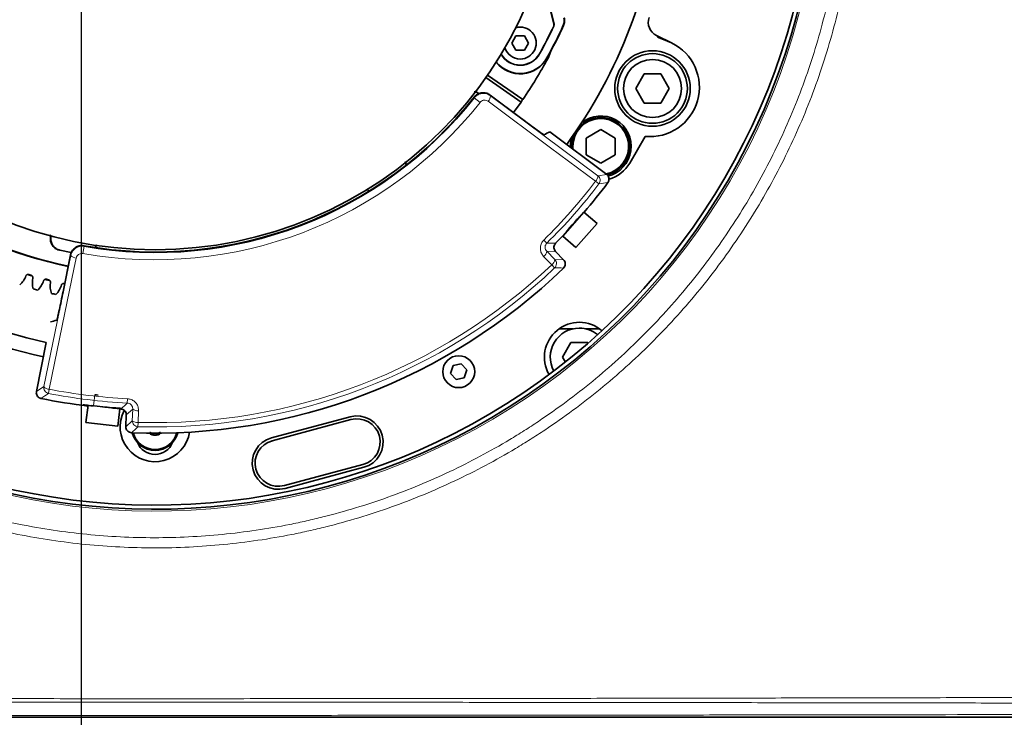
# Model space of a CAD drawing. Header units: millimetres. Extents: x 0 to 1118, y 0 to 864.
# Tile 181 of 256: x 457 to 499, y 438 to 468. Entities that reach past the tile are written whole.
import ezdxf

# ---------------------------------------------------------------- set-up
doc = ezdxf.new("R2010")
doc.units = ezdxf.units.MM
doc.layers.add('ALPHAREV', color=7, linetype='Continuous', lineweight=25)
doc.styles.add('SLDTEXTSTYLE0', font='TXT', dxfattribs={"width": 0.605})
doc.dimstyles.new('SLDDIMSTYLE3', dxfattribs={"dimtxt": 3.175, "dimasz": 4.572, "dimexe": 0, "dimexo": 0.0625, "dimgap": 0.79375, "dimtad": 0, "dimtih": 1, "dimtoh": 1, "dimdec": 0, "dimlfac": 4, "dimrnd": 1e-09, "dimzin": 12, "dimdsep": 46, "dimtxsty": 'SLDTEXTSTYLE0', "dimsah": 1, "dimcen": 0.09, "dimadec": 0, "dimazin": 3, "dimtfac": 1, "dimtofl": 0, "dimtmove": 0, "dimatfit": 3, "dimfxl": 1, "dimfrac": 2, "dimtolj": 1, "dimtzin": 12, "dimarcsym": 0})

# ---------------------------------------------------------------- blocks, each defined once
blk = doc.blocks.new('_D_8')
at = {"layer": 'ALPHAREV'}
for p, q in [((461.301, 484.674), (564.247, 484.674)), ((562.647, 484.674), (562.647, 469.124)), ((563.253, 468.397), (562.162, 468.397)), ((562.162, 468.397), (562.162, 463.524)), ((569.317, 468.397), (570.408, 468.397)), ((570.408, 468.397), (570.408, 463.524)), ((562.162, 463.524), (563.253, 463.524)), ((570.408, 463.524), (569.317, 463.524)), ((562.647, 437.501), (562.647, 453.051)), ((538.989, 437.501), (564.247, 437.501))]:
    blk.add_line(p, q, dxfattribs=at)
for points in [[(562.647, 484.674), (561.885, 480.102), (563.409, 480.102)], [(562.647, 437.501), (563.409, 442.073), (561.885, 442.073)]]:
    blk.add_solid(points, dxfattribs=at)
at = {"layer": 'ALPHAREV', "char_height": 3.175, "attachment_point": 1, "style": 'SLDTEXTSTYLE0'}
for s, insert in [('189', (553.794, 467.617)), ('7.4', (563.253, 467.617)), ('FOOT MOUNT', (547.993, 462.016)), ('TO COG', (554.048, 457.144))]:
    blk.add_mtext(s, dxfattribs=dict(at, insert=insert))
blk = doc.blocks.new('_D_9')
at = {"layer": 'ALPHAREV'}
for p, q in [((459.701, 483.074), (459.701, 411.854)), ((496.682, 418.327), (495.591, 418.327)), ((495.591, 418.327), (495.591, 413.454)), ((505.171, 418.327), (506.262, 418.327)), ((506.262, 418.327), (506.262, 413.454)), ((534.876, 418.163), (534.876, 411.854)), ((459.701, 413.454), (481.302, 413.454)), ((495.591, 413.454), (496.682, 413.454)), ((506.262, 413.454), (505.171, 413.454)), ((534.876, 413.454), (513.274, 413.454))]:
    blk.add_line(p, q, dxfattribs=at)
for points in [[(459.701, 413.454), (464.273, 412.692), (464.273, 414.216)], [(534.876, 413.454), (530.304, 414.216), (530.304, 412.692)]]:
    blk.add_solid(points, dxfattribs=at)
at = {"layer": 'ALPHAREV', "char_height": 3.175, "attachment_point": 1, "style": 'SLDTEXTSTYLE0'}
for s, insert in [('301', (487.223, 417.547)), ('11.8', (496.682, 417.547)), ('FOOT TO COG', (482.029, 411.946))]:
    blk.add_mtext(s, dxfattribs=dict(at, insert=insert))

msp = doc.modelspace()

# ---------------------------------------------------------------- linework, layer by layer
at = {"color": 7, "linetype": 'Continuous', "lineweight": 35}
for p, q in [((479.4626, 470.4352), (480.0315, 468.0849)), ((480.0384, 468.0842), (479.4681, 470.4406)), ((478.4026, 467.5835), (478.2222, 467.271)), ((478.7635, 467.5835), (478.4026, 467.5835)), ((478.9439, 467.271), (478.7635, 467.5835)), ((484.4445, 467.596), (485.0976, 467.2774)), ((484.4861, 467.5195), (484.5041, 467.5669)), ((478.2222, 467.271), (478.4026, 466.9585)), ((478.7635, 466.9585), (478.9439, 467.271)), ((484.9225, 467.3533), (484.4861, 467.5195)), ((485.0976, 467.2774), (484.9225, 467.3533)), ((478.4026, 466.9585), (478.7635, 466.9585)), ((479.7827, 466.6232), (479.9001, 466.9184)), ((477.1835, 465.8933), (478.6897, 464.8386)), ((483.913, 465.9399), (483.5522, 465.3149)), ((484.6347, 465.9399), (483.913, 465.9399)), ((484.9956, 465.3149), (484.6347, 465.9399)), ((477.1086, 465.7855), (478.6255, 464.7234)), ((476.8108, 465.0945), (476.7548, 465.1337)), ((476.7567, 465.1203), (476.8015, 465.089)), ((478.5933, 464.0564), (477.2979, 465.0315)), ((483.5522, 465.3149), (483.913, 464.6899)), ((484.6347, 464.6899), (484.9956, 465.3149)), ((478.3022, 464.2755), (478.6255, 464.7234)), ((483.913, 464.6899), (484.6347, 464.6899)), ((482.3038, 461.6132), (479.8603, 463.4524)), ((480.9331, 463.4043), (480.9423, 463.4043)), ((482.0473, 463.5447), (481.4198, 463.1824)), ((482.6748, 463.1824), (482.0473, 463.5447)), ((481.4198, 463.1824), (481.4198, 462.4578)), ((482.6748, 462.4578), (482.6748, 463.1824)), ((483.9572, 463.2528), (483.2946, 462.105)), ((480.7973, 462.8201), (480.7996, 462.7454)), ((480.8473, 462.8201), (480.8528, 462.7053)), ((481.4198, 462.4578), (482.0473, 462.0955)), ((482.0473, 462.0955), (482.6748, 462.4578)), ((482.736, 461.7769), (482.736, 461.7028)), ((480.4173, 458.9626), (481.3236, 459.9966)), ((481.8876, 459.5023), (481.3236, 459.9966)), ((480.9813, 458.4683), (481.8876, 459.5023)), ((480.4173, 458.9626), (480.9813, 458.4683)), ((458.7774, 458.3508), (459.2686, 458.2494)), ((458.7889, 458.3584), (459.2743, 458.2582)), ((480.4517, 457.9402), (480.1038, 458.3038)), ((459.239, 458.1535), (458.9204, 456.5637)), ((457.5603, 457.2499), (457.4301, 457.2878)), ((458.3194, 457.0485), (458.1382, 457.0935)), ((480.8634, 454.9736), (480.2562, 454.9736)), ((481.9955, 454.9736), (481.3883, 454.9736)), ((458.1984, 454.3823), (457.7754, 452.2712)), ((480.765, 454.3764), (480.4042, 453.7514)), ((481.4867, 454.3764), (480.765, 454.3764)), ((481.5003, 454.3528), (481.4867, 454.3764)), ((480.4042, 453.7514), (480.5252, 453.5418)), ((475.6975, 453.3952), (475.5852, 453.0522)), ((476.0506, 453.4694), (475.6975, 453.3952)), ((476.2915, 453.2008), (476.0506, 453.4694)), ((476.1792, 452.8578), (476.2915, 453.2008)), ((475.5852, 453.0522), (475.8261, 452.7836)), ((475.8261, 452.7836), (476.1792, 452.8578)), ((459.9942, 451.6861), (459.9049, 450.9415)), ((460.147, 451.6678), (461.3594, 451.5224)), ((460.9871, 451.567), (460.9886, 451.5794)), ((461.2701, 450.7777), (461.3594, 451.5224)), ((461.335, 451.5253), (461.4062, 451.5209)), ((461.4255, 451.5387), (461.4537, 451.5378)), ((461.6408, 451.2627), (461.6234, 450.7597)), ((467.8896, 450.2784), (471.2703, 451.1843)), ((467.9219, 450.1577), (471.3027, 451.0635)), ((459.9049, 450.9415), (461.2701, 450.7777)), ((471.8203, 449.1317), (468.4396, 448.2258)), ((471.8527, 449.0109), (468.4719, 448.1051))]:
    msp.add_line(p, q, dxfattribs=at)
at = {"color": 7, "linetype": 'Continuous', "lineweight": 18}
for p, q in [((479.4129, 466.8086), (479.4186, 466.8054)), ((479.7405, 466.6261), (479.7291, 466.6325)), ((477.2979, 465.0315), (477.3014, 465.0045)), ((476.6085, 464.9132), (476.8556, 464.7182)), ((477.3014, 465.0045), (481.9233, 461.5595)), ((481.8244, 461.3205), (481.9718, 461.2083)), ((481.9233, 461.5595), (482.3038, 461.6132)), ((479.5984, 458.7911), (479.7285, 458.6591)), ((458.7889, 458.3584), (458.7774, 458.3508)), ((459.8324, 458.5238), (459.7777, 458.2139)), ((459.8167, 458.5475), (459.8324, 458.5238)), ((479.7266, 458.3083), (480.0741, 457.9485)), ((480.1038, 458.3038), (479.7266, 458.3083)), ((458.0952, 452.4842), (459.2544, 458.131)), ((459.2544, 458.131), (459.239, 458.1535)), ((479.938, 457.7287), (479.5905, 458.0885)), ((480.0741, 457.9485), (480.4517, 457.9402)), ((479.938, 457.7287), (480.0653, 457.5942)), ((457.7754, 452.2712), (458.0952, 452.4842)), ((458.2926, 452.1898), (458.328, 452.3716)), ((460.2903, 452.1314), (460.2275, 451.6582)), ((461.6842, 451.7777), (461.6934, 451.9628)), ((461.0112, 451.5776), (461.0094, 451.5644)), ((461.9192, 451.5172), (461.6408, 451.2627)), ((461.8996, 451.0174), (461.9192, 451.5172)), ((462.1672, 451.4439), (462.1475, 450.9441)), ((461.6234, 450.7597), (461.8996, 451.0174)), ((462.1475, 450.9441), (462.1421, 450.7589))]:
    msp.add_line(p, q, dxfattribs=at)
at = {"color": 7, "linetype": 'Continuous', "lineweight": 18, "flags": 128}
for points in [[(480.0302, 468.0019), (480.0279, 468.0021), (480.0233, 468.0026)], [(480.0315, 468.0849), (480.035, 468.0845), (480.0384, 468.0842)], [(480.4496, 468.0319), (480.4404, 468.0327), (480.4358, 468.0331)], [(476.7548, 465.1337), (476.7558, 465.127), (476.7567, 465.1203)], [(476.6085, 464.9132), (476.6062, 464.9294), (476.6045, 464.9413)], [(481.8244, 461.3205), (481.4372, 461.6092), (479.8882, 462.7636), (477.2024, 464.7654)], [(458.3807, 458.8869), (458.3858, 458.8901), (458.3922, 458.8941)], [(459.4873, 458.0183), (459.3902, 457.5453), (459.0016, 455.6529), (458.328, 452.3716)], [(461.4062, 451.5209), (461.4151, 451.5291), (461.4255, 451.5387)]]:
    msp.add_lwpolyline(points, dxfattribs=at)
at = {"color": 7, "linetype": 'Continuous', "lineweight": 35, "flags": 128}
for points in [[(480.7905, 463.1983), (480.7796, 463.1598), (480.7348, 462.8201)], [(481.1587, 459.8157), (481.1598, 459.8174), (481.1381, 459.7965), (481.0859, 459.7403), (481.0088, 459.6555), (480.9151, 459.5519), (480.8152, 459.4414), (480.7203, 459.3364), (480.6413, 459.2486), (480.5874, 459.1876), (480.5651, 459.1601), (480.577, 459.169), (480.6216, 459.2133), (480.6639, 459.257), (480.6639, 459.257)], [(480.107, 458.6527), (480.4079, 458.9613), (480.5128, 459.0716)]]:
    msp.add_lwpolyline(points, dxfattribs=at)
at = {"color": 7, "linetype": 'Continuous', "lineweight": 35}
for centre, radius in [((462.8758, 475.7514), 17.375), ((484.2739, 465.3149), 1.625), ((484.2739, 465.3149), 1.5), ((484.2739, 465.3149), 1.25), ((475.9383, 453.1265), 0.6875)]:
    msp.add_circle(centre, radius, dxfattribs=at)
for centre, radius, start, end in [((462.8758, 475.7514), 18.4743, 168.3274, 258.33293), ((462.8758, 475.7514), 18.4645, 168.32809, 258.33275), ((462.8758, 475.7514), 28.5454, 249.02778, 358.97222), ((462.8758, 475.7514), 28.3685, 249.02778, 358.97222), ((462.8758, 475.7514), 21.875, 324.04654, 354), ((462.8758, 475.7514), 21.875, 187.71645, 257.65346), ((463.0116, 475.9463), 18.775, 330.87649, 334.96946), ((463.0116, 475.9463), 18.7815, 330.87649, 334.97651), ((463.0116, 475.9463), 19.1369, 330.87649, 335.57484), ((463.0116, 475.9463), 19.15, 330.87649, 335.58871), ((484.7185, 468.1577), 0.625, 160.82971, 244), ((478.583, 467.271), 0.6875, 270, 106.17576), ((484.166, 465.3675), 2.125, 264.36079, 64), ((478.583, 467.271), 0.9565, 210.49821, 330.87649), ((478.583, 467.271), 0.95, 210.28412, 330.87649), ((478.583, 467.271), 0.6875, 197.09427, 270), ((478.583, 467.271), 1.325, 218.61426, 330.87649), ((478.583, 467.271), 1.3119, 218.41708, 330.87649), ((462.8758, 475.7514), 19.2137, 325.39134, 331.63501), ((462.8758, 475.7514), 17.4738, 259.91733, 321.78267), ((462.8758, 475.7514), 17.4944, 259.9815, 321.7185), ((482.0473, 462.8201), 1.25, 283.04774, 180), ((482.0473, 462.8201), 1.2, 280.57466, 180), ((482.0473, 462.8201), 1.3125, 283.40844, 128.74988), ((481.9955, 462.855), 1.5, 285.77833, 330), ((462.8758, 475.7514), 24.2751, 319.50154, 323.35958), ((462.8758, 475.7514), 22.5, 220.82971, 257.68165), ((462.8758, 475.7514), 25.2704, 267.70345, 314.04655), ((456.434, 457.5852), 0.9531, 310.674, 339.3216), ((462.8758, 475.7514), 19.2268, 253.59109, 253.92168), ((458.5523, 456.968), 0.9531, 168.19116, 196.83876), ((457.1806, 457.3375), 0.9531, 313.0123, 341.6599), ((462.8758, 475.7514), 19.2268, 255.92939, 256.25998), ((462.8758, 475.7514), 19.7656, 254.63939, 255.21167), ((459.3222, 456.8073), 0.9531, 170.52946, 199.17706), ((457.9366, 457.1204), 0.9531, 315.3506, 343.9982), ((462.8758, 475.7514), 19.7656, 256.97769, 257.54997), ((481.1258, 453.7514), 1.5, 49.44154, 209.91296), ((481.1258, 453.7514), 1.25, 90, 208.49714), ((481.1258, 453.7514), 1.25, 50.85736, 90), ((462.8758, 475.7514), 24.2751, 258.34042, 263.17171), ((462.8783, 475.7584), 23.7683, 263.74904, 264.07207), ((462.8784, 475.7585), 24.2529, 264.66134, 265.59228), ((462.8758, 450.7514), 1.5, 151.99383, 351.30168), ((471.5615, 450.0976), 1.125, 285, 105), ((471.5615, 450.0976), 1, 285, 105), ((462.8758, 450.7514), 1.0125, 194.37349, 270), ((462.8758, 450.7514), 0.9712, 195.09874, 270), ((462.8758, 450.7514), 0.3608, 228.25795, 270), ((462.8758, 450.7514), 1.0125, 270, 345.62651), ((462.8758, 450.7514), 0.9712, 270, 344.90126), ((462.8758, 450.7514), 0.3608, 270, 311.74205), ((468.1808, 449.1917), 1.125, 105, 285), ((462.8758, 450.3764), 0.8125, 201.60497, 338.39503), ((468.1808, 449.1917), 1, 105, 285)]:
    msp.add_arc(centre, radius, start, end, dxfattribs=at)
at = {"color": 7, "linetype": 'Continuous', "lineweight": 18}
for centre, radius, start, end in [((462.8758, 475.7514), 28.6276, 249.02778, 358.97222), ((462.8758, 475.7514), 17.8091, 259.9815, 321.7185), ((476.9956, 464.9911), 0.3061, 312.51016, 2.51422), ((462.8758, 475.7514), 23.818, 314.59551, 322.70777), ((462.8758, 475.7514), 24.0033, 314.59551, 322.70777), ((481.6177, 461.546), 0.3058, 312.51887, 2.52994), ((481.7728, 461.3597), 0.2501, 322.72836, 53.01144), ((472.2064, 529.2244), 68.7136, 278.170426, 278.492583), ((479.423, 458.3443), 0.3058, 303.21943, 353.23094), ((481.0832, 527.175), 68.5292, 268.867298, 269.1838), ((459.4916, 458.3244), 0.3061, 219.18578, 269.18984), ((479.7704, 457.9845), 0.3058, 303.21997, 353.23189), ((479.8934, 457.7757), 0.2501, 313.45227, 43.71145), ((462.8758, 475.7514), 25.0033, 268.3183, 313.4317), ((462.8758, 475.7514), 24.818, 268.3183, 313.4317), ((481.4758, 529.1157), 71.5355, 268.870261, 269.174306), ((458.3404, 452.4352), 0.2501, 168.68856, 258.97164), ((458.3323, 452.6774), 0.3058, 219.17006, 269.18113), ((462.8758, 475.7514), 23.818, 258.99223, 267.15449), ((420.4282, 509.3318), 68.5487, 303.20703, 303.529961), ((462.8758, 475.7514), 24.0033, 258.99223, 267.15449), ((414.997, 502.05), 68.6076, 312.594505, 312.882489), ((462.1218, 451.7463), 0.3058, 228.51906, 278.53057), ((413.5721, 503.0628), 71.3775, 312.575357, 312.880075), ((462.1495, 451.0088), 0.2501, 178.03855, 268.29773), ((462.1022, 451.2465), 0.3058, 228.51811, 278.53003)]:
    msp.add_arc(centre, radius, start, end, dxfattribs=at)
at = {"color": 7, "linetype": 'Continuous', "lineweight": 35}
for centre, major_axis, ratio, start_param, end_param in [((461.7648, 474.1646), (11.1389, 15.908), 0.9950127, 4.8123037, 4.8190975), ((471.2042, 486.8164), (16.6581, 22.1317), 0.8660474, 4.1942306, 4.2049052), ((449.2968, 478.4727), (27.1602, -5.4429), 0.8660474, 5.2199733, 5.2305474)]:
    msp.add_ellipse(centre, major_axis=major_axis, ratio=ratio, start_param=start_param, end_param=end_param, dxfattribs=at)
at = {"color": 7, "linetype": 'Continuous', "lineweight": 18}
for points, knots in [([(463.0793, 505.9375), (464.0748, 505.9308), (465.0647, 505.875), (467.0328, 505.6675), (468.0111, 505.5157), (469.4697, 505.215), (469.9554, 505.1023), (470.916, 504.8544), (471.3914, 504.7191), (472.8038, 504.2798), (473.7267, 503.9424), (475.5355, 503.1797), (476.4214, 502.7544), (477.7222, 502.0496), (478.1511, 501.8035), (478.9994, 501.2885), (479.4192, 501.0193), (480.6503, 500.1863), (481.4382, 499.5944), (482.9501, 498.3398), (483.674, 497.6771), (485.0575, 496.2802), (485.7172, 495.5462), (486.5004, 494.5827), (486.6551, 494.3875), (486.9589, 493.9943), (487.1081, 493.7963), (487.5475, 493.1976), (487.8297, 492.7927), (488.6443, 491.5603), (489.145, 490.7155), (490.0626, 488.9802), (490.4795, 488.0897), (491.0406, 486.7187), (491.2169, 486.2558), (491.4649, 485.5526), (491.5449, 485.3167), (491.6984, 484.8447), (491.7721, 484.6082), (492.1254, 483.4231), (492.3598, 482.4671), (492.734, 480.5396), (492.8739, 479.5681), (493.0589, 477.6096), (493.104, 476.6225), (493.0979, 475.1298), (493.0836, 474.6337), (493.0309, 473.6465), (492.9925, 473.155), (492.8419, 471.687), (492.6942, 470.7167), (492.3047, 468.7929), (492.0629, 467.8394), (491.6283, 466.422), (491.4714, 465.9516), (491.1331, 465.0154), (490.9531, 464.5534), (490.3812, 463.1857), (489.9574, 462.2981), (489.027, 460.5698), (488.5204, 459.7293), (487.6975, 458.5042), (487.4127, 458.1018), (486.8219, 457.3091), (486.5156, 456.9184), (485.5659, 455.767), (484.9001, 455.037), (483.5055, 453.6496), (482.7767, 452.9922), (481.2566, 451.7494), (480.4653, 451.164), (479.436, 450.4785), (479.2281, 450.3437), (478.8084, 450.0788), (478.5962, 449.9486), (477.9559, 449.5663), (477.5245, 449.3229), (476.2168, 448.6268), (475.3272, 448.2079), (473.5126, 447.4587), (472.5877, 447.1285), (471.1737, 446.7002), (470.698, 446.5687), (469.9776, 446.3884), (469.7363, 446.3312), (469.2515, 446.2225), (469.0078, 446.171), (467.7888, 445.9291), (466.8086, 445.7845), (464.8379, 445.5916), (463.8472, 445.5433), (461.8565, 445.5449), (460.8695, 445.5947), (458.9115, 445.7889), (457.9404, 445.9332), (456.0143, 446.3161), (455.0592, 446.5547), (453.8755, 446.9129), (453.6393, 446.9876), (453.1679, 447.143), (452.9324, 447.2239), (452.2302, 447.4747), (451.768, 447.6528), (450.3992, 448.2191), (449.5101, 448.6392), (447.7779, 449.5629), (446.9348, 450.0665), (445.705, 450.8851), (445.3009, 451.1686), (444.7037, 451.61), (444.5061, 451.7598), (444.1139, 452.0648), (443.9191, 452.2202), (442.9582, 453.0064), (442.2262, 453.6682), (440.8337, 455.056), (440.1732, 455.782), (438.9235, 457.2977), (438.3342, 458.0875), (437.5052, 459.3214), (437.2374, 459.7421), (436.7254, 460.5921), (436.4809, 461.0218), (435.7807, 462.325), (435.3586, 463.2124), (434.6027, 465.0237), (434.269, 465.9477), (433.8353, 467.3615), (433.7019, 467.8375), (433.4578, 468.7987), (433.3471, 469.2851), (433.0527, 470.7429), (432.9057, 471.7175), (432.7071, 473.6719), (432.6555, 474.6518), (432.648, 476.6168), (432.6921, 477.602), (432.8321, 479.0838), (432.8912, 479.579), (433.033, 480.5597), (433.1156, 481.0466), (433.3986, 482.4972), (433.6338, 483.4505), (434.1957, 485.3305), (434.5224, 486.2571), (435.0825, 487.6264), (435.2809, 488.0795), (435.5963, 488.7538), (435.7046, 488.978), (435.9263, 489.423), (436.0397, 489.6437), (436.6192, 490.7381), (437.1226, 491.5848), (438.207, 493.2223), (438.7882, 494.013), (440.0281, 495.5383), (440.6869, 496.2729), (441.5606, 497.155), (441.7381, 497.3298), (442.0964, 497.6741), (442.2773, 497.8437), (442.8253, 498.3449), (443.1976, 498.6689), (444.3353, 499.6114), (445.1212, 500.2003), (446.7477, 501.2997), (447.5882, 501.8102), (448.8905, 502.5162), (449.3316, 502.7416), (450.0038, 503.0644), (450.2296, 503.1694), (450.6822, 503.3732), (450.9093, 503.4721), (452.0491, 503.952), (452.9741, 504.2888), (454.8497, 504.8706), (455.8004, 505.1156), (457.7276, 505.5132), (458.7042, 505.6656), (460.6841, 505.875), (461.6769, 505.9308), (462.6724, 505.9375)], [0, 0, 0, 0, 0.015625, 0.015625, 0.03125, 0.03125, 0.0390625, 0.0390625, 0.046875, 0.046875, 0.0625, 0.0625, 0.078125, 0.078125, 0.0859375, 0.0859375, 0.09375, 0.09375, 0.109375, 0.109375, 0.125, 0.125, 0.140625, 0.140625, 0.1445312, 0.1445312, 0.1484375, 0.1484375, 0.15625, 0.15625, 0.171875, 0.171875, 0.1875, 0.1875, 0.1953125, 0.1953125, 0.1992187, 0.1992187, 0.203125, 0.203125, 0.21875, 0.21875, 0.234375, 0.234375, 0.25, 0.25, 0.2578125, 0.2578125, 0.265625, 0.265625, 0.28125, 0.28125, 0.296875, 0.296875, 0.3046875, 0.3046875, 0.3125, 0.3125, 0.328125, 0.328125, 0.34375, 0.34375, 0.3515625, 0.3515625, 0.359375, 0.359375, 0.375, 0.375, 0.390625, 0.390625, 0.40625, 0.40625, 0.4101562, 0.4101562, 0.4140625, 0.4140625, 0.421875, 0.421875, 0.4375, 0.4375, 0.453125, 0.453125, 0.4609375, 0.4609375, 0.4648437, 0.4648437, 0.46875, 0.46875, 0.484375, 0.484375, 0.5, 0.5, 0.515625, 0.515625, 0.53125, 0.53125, 0.546875, 0.546875, 0.5507812, 0.5507812, 0.5546875, 0.5546875, 0.5625, 0.5625, 0.578125, 0.578125, 0.59375, 0.59375, 0.6015625, 0.6015625, 0.6054687, 0.6054687, 0.609375, 0.609375, 0.625, 0.625, 0.640625, 0.640625, 0.65625, 0.65625, 0.6640625, 0.6640625, 0.671875, 0.671875, 0.6875, 0.6875, 0.703125, 0.703125, 0.7109375, 0.7109375, 0.71875, 0.71875, 0.734375, 0.734375, 0.75, 0.75, 0.765625, 0.765625, 0.7734375, 0.7734375, 0.78125, 0.78125, 0.796875, 0.796875, 0.8125, 0.8125, 0.8203125, 0.8203125, 0.8242188, 0.8242188, 0.828125, 0.828125, 0.84375, 0.84375, 0.859375, 0.859375, 0.875, 0.875, 0.8789063, 0.8789063, 0.8828125, 0.8828125, 0.890625, 0.890625, 0.90625, 0.90625, 0.921875, 0.921875, 0.9296875, 0.9296875, 0.9335938, 0.9335938, 0.9375, 0.9375, 0.953125, 0.953125, 0.96875, 0.96875, 0.984375, 0.984375, 1, 1, 1, 1]), ([(462.6258, 505.5573), (461.6461, 505.5491), (460.6688, 505.4924), (458.721, 505.2826), (457.7604, 505.1306), (455.8648, 504.7353), (454.9298, 504.492), (453.0854, 503.915), (452.1759, 503.5812), (451.0554, 503.1059), (450.8322, 503.0079), (450.3873, 502.8061), (450.1653, 502.7021), (449.5046, 502.3825), (449.0712, 502.1594), (447.7916, 501.4607), (446.966, 500.9557), (445.369, 499.8684), (444.5976, 499.2862), (443.4814, 498.3546), (443.1161, 498.0343), (442.5787, 497.539), (442.4013, 497.3714), (442.05, 497.0313), (441.876, 496.8585), (441.0194, 495.9869), (440.3739, 495.2613), (439.1597, 493.755), (438.5911, 492.9744), (437.5305, 491.3584), (437.0386, 490.523), (436.4728, 489.4437), (436.3621, 489.226), (436.1456, 488.7872), (436.0399, 488.5661), (435.732, 487.9011), (435.5385, 487.4545), (434.9923, 486.1044), (434.6739, 485.1912), (434.1267, 483.3389), (433.898, 482.3997), (433.6231, 480.9713), (433.5428, 480.4919), (433.4054, 479.5264), (433.3481, 479.039), (433.2127, 477.5803), (433.1703, 476.6105), (433.179, 474.6762), (433.2301, 473.7116), (433.4254, 471.7876), (433.5696, 470.8282), (433.8581, 469.3931), (433.9666, 468.9144), (434.2057, 467.968), (434.3364, 467.4994), (434.7612, 466.1072), (435.0882, 465.1971), (435.8288, 463.4127), (436.2424, 462.5384), (436.9287, 461.2541), (437.1685, 460.8305), (437.5449, 460.2021), (437.6734, 459.9936), (437.9352, 459.58), (438.0685, 459.3753), (438.7459, 458.3617), (439.3239, 457.583), (440.5501, 456.0881), (441.1984, 455.372), (442.5656, 454.0027), (443.2846, 453.3495), (444.2287, 452.5736), (444.4201, 452.4202), (444.8054, 452.1192), (444.9995, 451.9713), (445.5864, 451.5357), (445.9835, 451.2559), (447.1921, 450.4478), (448.0209, 449.9507), (449.7241, 449.0387), (450.5984, 448.6238), (451.9449, 448.0645), (452.3996, 447.8887), (453.0904, 447.6409), (453.3221, 447.561), (453.7859, 447.4075), (454.0183, 447.3338), (455.1829, 446.9799), (456.1226, 446.7443), (458.0179, 446.3661), (458.9734, 446.2236), (460.9003, 446.0318), (461.8717, 445.9825), (463.831, 445.9808), (464.8061, 446.0286), (466.7456, 446.2191), (467.7103, 446.3618), (468.9098, 446.6007), (469.1497, 446.6516), (469.6268, 446.7589), (469.8642, 446.8155), (470.5731, 446.9935), (471.0413, 447.1234), (472.4324, 447.5464), (473.3423, 447.8724), (475.1271, 448.6121), (476.002, 449.0258), (477.2877, 449.713), (477.7119, 449.9532), (478.3413, 450.3306), (478.5499, 450.4592), (478.9626, 450.7207), (479.167, 450.8538), (480.1787, 451.5305), (480.9563, 452.1083), (482.4497, 453.3348), (483.1655, 453.9834), (484.5348, 455.3521), (485.1882, 456.0722), (486.1201, 457.2076), (486.4207, 457.593), (487.0004, 458.3747), (487.2797, 458.7714), (488.0868, 459.9792), (488.5835, 460.8078), (489.4955, 462.5109), (489.9107, 463.3854), (490.4711, 464.7326), (490.6474, 465.1875), (490.9788, 466.1095), (491.1326, 466.5727), (491.5584, 467.9685), (491.7953, 468.9073), (492.1773, 470.8014), (492.3222, 471.7566), (492.4703, 473.2017), (492.5081, 473.6855), (492.5603, 474.6572), (492.5746, 475.1455), (492.5816, 476.6144), (492.5384, 477.586), (492.3596, 479.5143), (492.224, 480.4709), (491.8604, 482.3694), (491.6324, 483.3111), (491.2884, 484.4788), (491.2167, 484.7119), (491.0671, 485.177), (490.9893, 485.4094), (490.7476, 486.1024), (490.5758, 486.5585), (490.0287, 487.9099), (489.622, 488.7881), (488.7258, 490.4998), (488.2365, 491.3334), (487.4398, 492.5498), (487.1637, 492.9496), (486.7337, 493.5406), (486.5877, 493.7362), (486.2902, 494.1245), (486.1387, 494.3173), (485.3719, 495.2686), (484.7256, 495.9936), (483.3694, 497.3737), (482.6595, 498.0287), (481.1761, 499.2689), (480.4028, 499.8541), (479.1938, 500.6781), (478.7815, 500.9444), (477.9482, 501.4539), (477.5268, 501.6974), (476.2487, 502.3949), (475.3781, 502.816), (473.6001, 503.5715), (472.6927, 503.9059), (471.3039, 504.3416), (470.8363, 504.4759), (469.8916, 504.722), (469.4138, 504.834), (467.9787, 505.1331), (467.0161, 505.2845), (465.0796, 505.4925), (464.1056, 505.5491), (463.1258, 505.5573)], [0, 0, 0, 0, 0.015625, 0.015625, 0.03125, 0.03125, 0.046875, 0.046875, 0.0625, 0.0625, 0.0664062, 0.0664062, 0.0703125, 0.0703125, 0.078125, 0.078125, 0.09375, 0.09375, 0.109375, 0.109375, 0.1171875, 0.1171875, 0.1210937, 0.1210937, 0.125, 0.125, 0.140625, 0.140625, 0.15625, 0.15625, 0.171875, 0.171875, 0.1757812, 0.1757812, 0.1796875, 0.1796875, 0.1875, 0.1875, 0.203125, 0.203125, 0.21875, 0.21875, 0.2265625, 0.2265625, 0.234375, 0.234375, 0.25, 0.25, 0.265625, 0.265625, 0.28125, 0.28125, 0.2890625, 0.2890625, 0.296875, 0.296875, 0.3125, 0.3125, 0.328125, 0.328125, 0.3359375, 0.3359375, 0.3398437, 0.3398437, 0.34375, 0.34375, 0.359375, 0.359375, 0.375, 0.375, 0.390625, 0.390625, 0.3945312, 0.3945312, 0.3984375, 0.3984375, 0.40625, 0.40625, 0.421875, 0.421875, 0.4375, 0.4375, 0.4453125, 0.4453125, 0.4492188, 0.4492188, 0.453125, 0.453125, 0.46875, 0.46875, 0.484375, 0.484375, 0.5, 0.5, 0.515625, 0.515625, 0.53125, 0.53125, 0.5351563, 0.5351563, 0.5390625, 0.5390625, 0.546875, 0.546875, 0.5625, 0.5625, 0.578125, 0.578125, 0.5859375, 0.5859375, 0.5898438, 0.5898438, 0.59375, 0.59375, 0.609375, 0.609375, 0.625, 0.625, 0.640625, 0.640625, 0.6484375, 0.6484375, 0.65625, 0.65625, 0.671875, 0.671875, 0.6875, 0.6875, 0.6953125, 0.6953125, 0.703125, 0.703125, 0.71875, 0.71875, 0.734375, 0.734375, 0.7421875, 0.7421875, 0.75, 0.75, 0.765625, 0.765625, 0.78125, 0.78125, 0.796875, 0.796875, 0.8007813, 0.8007813, 0.8046875, 0.8046875, 0.8125, 0.8125, 0.828125, 0.828125, 0.84375, 0.84375, 0.8515625, 0.8515625, 0.8554688, 0.8554688, 0.859375, 0.859375, 0.875, 0.875, 0.890625, 0.890625, 0.90625, 0.90625, 0.9140625, 0.9140625, 0.921875, 0.921875, 0.9375, 0.9375, 0.953125, 0.953125, 0.9609375, 0.9609375, 0.96875, 0.96875, 0.984375, 0.984375, 1, 1, 1, 1]), ([(476.6085, 464.9132), (476.6267, 464.9339), (476.6821, 464.9973), (476.8056, 465.0743), (476.9755, 465.113), (477.1525, 465.0941), (477.2518, 465.0343), (477.3014, 465.0045)], [0, 0, 0, 0, 0.1067361, 0.3259887, 0.5501594, 0.7755852, 1, 1, 1, 1]), ([(477.2024, 464.7654), (477.1777, 464.7802), (477.1281, 464.8099), (477.0397, 464.819), (476.9546, 464.7994), (476.8925, 464.7606), (476.8647, 464.7287), (476.8556, 464.7182)], [0, 0, 0, 0, 0.22626308, 0.4527946, 0.67668554, 0.8943346, 1, 1, 1, 1]), ([(479.5984, 458.7911), (479.5791, 458.7699), (479.5217, 458.7071), (479.4592, 458.5741), (479.4412, 458.4003), (479.4821, 458.226), (479.5544, 458.1343), (479.5905, 458.0885)], [0, 0, 0, 0, 0.108653, 0.3225848, 0.5452307, 0.7727648, 1, 1, 1, 1]), ([(459.2544, 458.131), (459.2642, 458.1669), (459.2887, 458.2568), (459.3749, 458.3813), (459.5081, 458.4816), (459.6673, 458.5368), (459.7773, 458.5281), (459.8324, 458.5238)], [0, 0, 0, 0, 0.1453027, 0.3633148, 0.5762989, 0.7875096, 1, 1, 1, 1]), ([(479.7266, 458.3083), (479.7084, 458.3311), (479.6724, 458.3761), (479.6509, 458.4625), (479.6588, 458.5495), (479.69, 458.617), (479.7188, 458.6486), (479.7285, 458.6591)], [0, 0, 0, 0, 0.2384474, 0.4717135, 0.6919277, 0.8969196, 1, 1, 1, 1]), ([(459.7777, 458.2139), (459.75, 458.2161), (459.6946, 458.2205), (459.6146, 458.1929), (459.5478, 458.143), (459.5046, 458.081), (459.4922, 458.0363), (459.4873, 458.0183)], [0, 0, 0, 0, 0.21050231, 0.42072096, 0.634022, 0.85347406, 1, 1, 1, 1]), ([(462.1672, 451.4439), (462.1658, 451.4855), (462.1625, 451.5824), (462.1042, 451.7253), (461.9975, 451.8509), (461.856, 451.939), (461.7476, 451.9548), (461.6934, 451.9628)], [0, 0, 0, 0, 0.1631196, 0.3793514, 0.5880826, 0.7939293, 1, 1, 1, 1]), ([(461.6842, 451.7777), (461.7114, 451.7737), (461.7661, 451.7656), (461.8367, 451.7207), (461.8892, 451.6574), (461.9173, 451.5862), (461.9187, 451.5381), (461.9192, 451.5172)], [0, 0, 0, 0, 0.1957898, 0.3954309, 0.6047892, 0.8285111, 1, 1, 1, 1]), ([(395.7747, 439.139), (398.6654, 439.1366), (401.5351, 439.133), (405.8077, 439.1286), (407.2266, 439.1272), (410.0537, 439.1248), (411.4627, 439.1238), (414.2665, 439.1207), (415.6613, 439.1185), (418.4365, 439.1145), (419.8162, 439.1128), (422.562, 439.1082), (423.9281, 439.1054), (426.6501, 439.1009), (428.0058, 439.0992), (430.7112, 439.094), (432.061, 439.0906), (434.762, 439.085), (436.1131, 439.083), (438.8255, 439.0783), (440.1872, 439.0756), (442.9285, 439.0705), (444.3075, 439.0679), (446.3943, 439.065), (447.093, 439.0643), (448.4972, 439.0627), (449.2032, 439.0618), (451.327, 439.0593), (452.7522, 439.0575), (454.9058, 439.0559), (455.6262, 439.0556), (457.0727, 439.0548), (457.7987, 439.0545), (459.2522, 439.0539), (459.9809, 439.0537), (461.4362, 439.0535), (462.1632, 439.0534), (464.3424, 439.0535), (465.7928, 439.0537), (467.9647, 439.0546), (468.6881, 439.055), (470.1336, 439.0557), (470.856, 439.056), (472.294, 439.0569), (473.0104, 439.0575), (474.4382, 439.0588), (475.15, 439.0596), (477.2752, 439.0621), (478.677, 439.0639), (481.4566, 439.068), (482.8345, 439.0704), (485.5741, 439.0755), (486.9355, 439.0782), (489.6467, 439.083), (490.9971, 439.0851), (493.6968, 439.0907), (495.046, 439.0941), (497.7501, 439.0992), (499.105, 439.1009), (501.8258, 439.1054), (503.1912, 439.1082), (505.9355, 439.1128), (507.3143, 439.1145), (510.0878, 439.1185), (511.482, 439.1206), (514.2826, 439.1238), (515.6895, 439.1248), (518.5172, 439.1272), (519.9388, 439.1286), (524.2168, 439.1331), (527.0877, 439.1366), (529.977, 439.139)], [0, 0, 0, 0, 0.0625, 0.0625, 0.09375, 0.09375, 0.125, 0.125, 0.15625, 0.15625, 0.1875, 0.1875, 0.21875, 0.21875, 0.25, 0.25, 0.28125, 0.28125, 0.3125, 0.3125, 0.34375, 0.34375, 0.375, 0.375, 0.390625, 0.390625, 0.40625, 0.40625, 0.4375, 0.4375, 0.453125, 0.453125, 0.46875, 0.46875, 0.484375, 0.484375, 0.5, 0.5, 0.53125, 0.53125, 0.546875, 0.546875, 0.5625, 0.5625, 0.578125, 0.578125, 0.59375, 0.59375, 0.625, 0.625, 0.65625, 0.65625, 0.6875, 0.6875, 0.71875, 0.71875, 0.75, 0.75, 0.78125, 0.78125, 0.8125, 0.8125, 0.84375, 0.84375, 0.875, 0.875, 0.90625, 0.90625, 0.9375, 0.9375, 1, 1, 1, 1]), ([(529.9663, 438.8329), (527.0772, 438.8351), (524.2063, 438.8362), (519.9282, 438.84), (518.5067, 438.8416), (515.679, 438.8454), (514.272, 438.8477), (511.4713, 438.8512), (510.077, 438.8525), (507.3034, 438.8558), (505.9244, 438.8578), (503.18, 438.8611), (501.8145, 438.8624), (499.0938, 438.8663), (497.7389, 438.869), (495.0351, 438.873), (493.686, 438.8742), (490.9869, 438.8779), (489.6369, 438.8804), (486.9268, 438.8847), (485.566, 438.8865), (482.8277, 438.8899), (481.4504, 438.8914), (478.6721, 438.8944), (477.2711, 438.8957), (475.1468, 438.8972), (474.4352, 438.8977), (473.0079, 438.8986), (472.2918, 438.8989), (470.8542, 438.8997), (470.132, 438.9002), (468.6868, 438.9007), (467.9636, 438.9009), (465.7921, 438.9012), (464.3421, 438.9013), (462.1633, 438.9013), (461.4364, 438.9013), (459.9814, 438.9011), (459.2529, 438.901), (457.7996, 438.9007), (457.0737, 438.9006), (455.6277, 438.9), (454.9075, 438.8996), (452.7545, 438.8988), (451.3298, 438.8984), (449.2068, 438.8969), (448.5012, 438.8963), (447.0976, 438.8947), (446.3993, 438.8938), (444.3136, 438.8913), (442.9352, 438.8899), (440.1951, 438.8866), (438.8341, 438.8849), (436.1227, 438.8804), (434.772, 438.8778), (432.0716, 438.8741), (430.7219, 438.873), (428.0168, 438.869), (426.6611, 438.8663), (423.9392, 438.8624), (422.573, 438.8611), (419.827, 438.8578), (418.4473, 438.8558), (415.6718, 438.8525), (414.2769, 438.8512), (411.473, 438.8477), (410.064, 438.8454), (407.2368, 438.8416), (405.818, 438.84), (401.5455, 438.8362), (398.6758, 438.8352), (395.7854, 438.8329)], [0, 0, 0, 0, 0.0625, 0.0625, 0.09375, 0.09375, 0.125, 0.125, 0.15625, 0.15625, 0.1875, 0.1875, 0.21875, 0.21875, 0.25, 0.25, 0.28125, 0.28125, 0.3125, 0.3125, 0.34375, 0.34375, 0.375, 0.375, 0.40625, 0.40625, 0.421875, 0.421875, 0.4375, 0.4375, 0.453125, 0.453125, 0.46875, 0.46875, 0.5, 0.5, 0.515625, 0.515625, 0.53125, 0.53125, 0.546875, 0.546875, 0.5625, 0.5625, 0.59375, 0.59375, 0.609375, 0.609375, 0.625, 0.625, 0.65625, 0.65625, 0.6875, 0.6875, 0.71875, 0.71875, 0.75, 0.75, 0.78125, 0.78125, 0.8125, 0.8125, 0.84375, 0.84375, 0.875, 0.875, 0.90625, 0.90625, 0.9375, 0.9375, 1, 1, 1, 1]), ([(395.8004, 438.4051), (397.2427, 438.4034), (398.6819, 438.4021), (401.55, 438.3989), (402.979, 438.3973), (405.8271, 438.3942), (407.2463, 438.3927), (410.0742, 438.3896), (411.4811, 438.3881), (414.2813, 438.3848), (415.6744, 438.3831), (418.4484, 438.3795), (419.8293, 438.3777), (423.9497, 438.3723), (426.6695, 438.3685), (432.0848, 438.3609), (434.7801, 438.3569), (438.8499, 438.3514), (440.211, 438.3496), (442.9514, 438.3463), (444.3308, 438.3448), (447.1082, 438.3421), (448.507, 438.341), (450.6243, 438.3394), (451.3333, 438.3389), (452.7581, 438.3381), (453.4743, 438.3377), (454.9095, 438.337), (455.6291, 438.3367), (457.0722, 438.3362), (457.7962, 438.336), (459.9712, 438.3355), (461.4215, 438.3353), (463.5976, 438.3353), (464.3231, 438.3354), (465.7742, 438.3355), (466.5004, 438.3356), (468.6755, 438.3361), (470.1163, 438.3366), (472.2643, 438.3376), (472.9782, 438.338), (474.4018, 438.3389), (475.1119, 438.3393), (477.234, 438.3409), (478.6346, 438.3421), (481.4137, 438.3449), (482.7924, 438.3464), (485.534, 438.3497), (486.8955, 438.3515), (490.9666, 438.3569), (493.6627, 438.3609), (499.0796, 438.3684), (501.8011, 438.3722), (507.2966, 438.3795), (510.0721, 438.3832), (514.2744, 438.3881), (515.6825, 438.3896), (518.5104, 438.3927), (519.9291, 438.3942), (522.7762, 438.3973), (524.2045, 438.3989), (527.0708, 438.4021), (528.5087, 438.4034), (529.9513, 438.4051)], [0, 0, 0, 0, 0.03125, 0.03125, 0.0625, 0.0625, 0.09375, 0.09375, 0.125, 0.125, 0.15625, 0.15625, 0.1875, 0.1875, 0.25, 0.25, 0.3125, 0.3125, 0.34375, 0.34375, 0.375, 0.375, 0.40625, 0.40625, 0.421875, 0.421875, 0.4375, 0.4375, 0.453125, 0.453125, 0.46875, 0.46875, 0.5, 0.5, 0.515625, 0.515625, 0.53125, 0.53125, 0.5625, 0.5625, 0.578125, 0.578125, 0.59375, 0.59375, 0.625, 0.625, 0.65625, 0.65625, 0.6875, 0.6875, 0.75, 0.75, 0.8125, 0.8125, 0.875, 0.875, 0.90625, 0.90625, 0.9375, 0.9375, 0.96875, 0.96875, 1, 1, 1, 1])]:
    msp.add_open_spline(points, degree=3, knots=knots, dxfattribs=at)
at = {"color": 7, "linetype": 'Continuous', "lineweight": 35}
for points, knots in [([(480.0233, 468.0026), (480.0282, 468.0159), (480.0379, 468.0427), (480.0337, 468.0708), (480.0315, 468.0849)], [0, 0, 0, 0, 0.4999999, 1, 1, 1, 1]), ([(480.0384, 468.0842), (480.0406, 468.0701), (480.0448, 468.042), (480.0351, 468.0152), (480.0302, 468.0019)], [0, 0, 0, 0, 0.5003723, 1, 1, 1, 1]), ([(480.4358, 468.0331), (480.4545, 468.0859), (480.4919, 468.1914), (480.475, 468.3021), (480.4665, 468.3575)], [0, 0, 0, 0, 0.4999999, 1, 1, 1, 1]), ([(480.4803, 468.3562), (480.4888, 468.2999), (480.5056, 468.1892), (480.4681, 468.0837), (480.4496, 468.0319)], [0, 0, 0, 0, 0.5083558, 1, 1, 1, 1]), ([(477.5898, 466.5108), (477.6002, 466.5274), (477.621, 466.5606), (477.6504, 466.6078), (477.6753, 466.6483), (477.7006, 466.6894), (477.7206, 466.7224), (477.723, 466.7263), (477.7242, 466.7283)], [0, 0, 0, 0, 0.1251249, 0.2501431, 0.375099, 0.5002284, 0.7498339, 1, 1, 1, 1]), ([(477.4531, 466.2966), (477.4543, 466.2984), (477.4566, 466.302), (477.4769, 466.3333), (477.5027, 466.3735), (477.5284, 466.4137), (477.5531, 466.4526), (477.574, 466.4856), (477.5845, 466.5024), (477.5898, 466.5108)], [0, 0, 0, 0, 0.2501698, 0.4997371, 0.6298115, 0.7497308, 0.8747133, 0.9373414, 1, 1, 1, 1]), ([(476.7567, 465.1203), (476.7321, 465.1346), (476.6832, 465.1628), (476.6268, 465.1642), (476.5989, 465.1649)], [0, 0, 0, 0, 0.5045043, 1, 1, 1, 1]), ([(477.2979, 465.0315), (477.2497, 465.0608), (477.1532, 465.1196), (476.9817, 465.1408), (476.815, 465.1075), (476.686, 465.033), (476.6266, 464.9662), (476.6045, 464.9413)], [0, 0, 0, 0, 0.2177274, 0.4354563, 0.6531502, 0.8708302, 1, 1, 1, 1]), ([(476.607, 465.1755), (476.6175, 465.1766), (476.6559, 465.1804), (476.7078, 465.1628), (476.7431, 465.1409), (476.7548, 465.1337)], [0, 0, 0, 0, 0.201626, 0.7372841, 1, 1, 1, 1]), ([(479.6049, 463.3221), (479.5914, 463.3292), (479.5645, 463.3433), (479.3858, 463.4697), (479.1275, 463.658), (478.8469, 463.866), (478.6641, 464.0033), (478.5933, 464.0564)], [0, 0, 0, 0, 0.2159153, 0.4318315, 0.6477241, 0.8635863, 1, 1, 1, 1]), ([(473.6697, 462.0487), (473.6613, 462.0657), (473.6443, 462.1006), (473.643, 462.1395), (473.6423, 462.1593)], [0, 0, 0, 0, 0.4896531, 1, 1, 1, 1]), ([(473.6559, 462.1693), (473.6549, 462.1582), (473.6514, 462.119), (473.667, 462.0772), (473.6815, 462.0495), (473.6831, 462.0466)], [0, 0, 0, 0, 0.2633858, 0.9219106, 1, 1, 1, 1]), ([(482.3038, 461.6132), (482.3246, 461.5941), (482.3662, 461.5558), (482.4001, 461.4764), (482.4072, 461.3917), (482.3889, 461.318), (482.3639, 461.2794), (482.3541, 461.2643)], [0, 0, 0, 0, 0.2154924, 0.4309865, 0.6464448, 0.8618882, 1, 1, 1, 1]), ([(472.0579, 460.9086), (472.0447, 460.9225), (472.02, 460.9484), (471.9869, 460.9619), (471.9715, 460.9683)], [0, 0, 0, 0, 0.53386377, 1, 1, 1, 1]), ([(471.9888, 460.9776), (472.012, 460.9632), (472.038, 460.9469), (472.0583, 460.9244), (472.0605, 460.9219)], [0, 0, 0, 0, 0.8916122, 1, 1, 1, 1]), ([(458.3807, 458.8869), (458.3814, 458.9059), (458.3831, 458.9513), (458.3661, 458.9936), (458.3562, 459.0181)], [0, 0, 0, 0, 0.4197973, 1, 1, 1, 1]), ([(458.3698, 459.0147), (458.3747, 459.0057), (458.3928, 458.972), (458.3948, 458.9285), (458.3924, 458.8974), (458.3922, 458.8941)], [0, 0, 0, 0, 0.2448708, 0.9206257, 1, 1, 1, 1]), ([(458.7774, 458.3508), (458.7234, 458.3676), (458.6156, 458.4011), (458.4863, 458.5158), (458.401, 458.663), (458.3752, 458.7942), (458.3796, 458.8685), (458.3807, 458.8869)], [0, 0, 0, 0, 0.23096614, 0.4619327, 0.69288971, 0.92384277, 1, 1, 1, 1]), ([(458.3922, 458.8941), (458.3925, 458.8376), (458.3931, 458.7246), (458.4652, 458.5676), (458.5811, 458.4431), (458.6989, 458.3802), (458.7711, 458.3627), (458.7889, 458.3584)], [0, 0, 0, 0, 0.23110474, 0.46220984, 0.69330723, 0.92440418, 1, 1, 1, 1]), ([(459.8167, 458.5475), (459.7604, 458.5519), (459.6478, 458.5607), (459.4852, 458.502), (459.3517, 458.3969), (459.2702, 458.2721), (459.2475, 458.1857), (459.239, 458.1535)], [0, 0, 0, 0, 0.2177274, 0.4354563, 0.6531502, 0.8708302, 1, 1, 1, 1]), ([(460.316, 458.4969), (460.3219, 458.5152), (460.3286, 458.5363), (460.343, 458.5524), (460.3449, 458.5545)], [0, 0, 0, 0, 0.8699258, 1, 1, 1, 1]), ([(460.3921, 458.5879), (460.3839, 458.5815), (460.3586, 458.5619), (460.3455, 458.5321), (460.3367, 458.512)], [0, 0, 0, 0, 0.3225683, 1, 1, 1, 1]), ([(480.107, 458.6527), (480.0892, 458.6308), (480.0535, 458.587), (480.0313, 458.5035), (480.0365, 458.4187), (480.0645, 458.35), (480.0932, 458.3162), (480.1038, 458.3038)], [0, 0, 0, 0, 0.2183163, 0.4366341, 0.654917, 0.8731865, 1, 1, 1, 1]), ([(480.4517, 457.9402), (480.4692, 457.9179), (480.504, 457.8735), (480.5247, 457.7896), (480.5179, 457.7049), (480.488, 457.6351), (480.457, 457.601), (480.4449, 457.5877)], [0, 0, 0, 0, 0.2154612, 0.430924, 0.646351, 0.8617631, 1, 1, 1, 1]), ([(457.3257, 457.2486), (457.3306, 457.2585), (457.3403, 457.2782), (457.3664, 457.2996), (457.3973, 457.3116), (457.4246, 457.3126), (457.4398, 457.3089), (457.4445, 457.3077)], [0, 0, 0, 0, 0.2253898, 0.4507799, 0.6761618, 0.9015411, 1, 1, 1, 1]), ([(457.551, 457.2767), (457.5612, 457.2726), (457.5817, 457.2645), (457.6051, 457.2402), (457.6194, 457.2103), (457.6227, 457.1833), (457.6202, 457.1678), (457.6194, 457.1631)], [0, 0, 0, 0, 0.2253898, 0.4507799, 0.6761618, 0.9015411, 1, 1, 1, 1]), ([(458.0852, 457.0376), (458.0897, 457.0477), (458.0986, 457.0678), (458.1238, 457.0902), (458.1542, 457.1034), (458.1814, 457.1056), (458.1968, 457.1024), (458.2015, 457.1015)], [0, 0, 0, 0, 0.2253898, 0.4507799, 0.6761618, 0.9015411, 1, 1, 1, 1]), ([(458.3092, 457.0748), (458.3195, 457.0712), (458.3403, 457.0639), (458.3647, 457.0406), (458.3803, 457.0113), (458.3846, 456.9844), (458.3827, 456.9688), (458.3822, 456.9641)], [0, 0, 0, 0, 0.2253898, 0.4507799, 0.6761618, 0.9015411, 1, 1, 1, 1]), ([(458.9204, 456.5637), (458.8926, 456.426), (458.8369, 456.1506), (458.7596, 455.7841), (458.6986, 455.508), (458.6636, 455.3638), (458.6564, 455.3485), (458.6536, 455.3425)], [0, 0, 0, 0, 0.21584659, 0.43169323, 0.64754175, 0.8634122, 1, 1, 1, 1]), ([(458.8527, 456.8577), (458.8568, 456.868), (458.8649, 456.8884), (458.8891, 456.9119), (458.919, 456.9263), (458.9461, 456.9296), (458.9616, 456.9271), (458.9663, 456.9263)], [0, 0, 0, 0, 0.2253898, 0.4507799, 0.6761618, 0.9015411, 1, 1, 1, 1]), ([(457.9699, 451.9773), (457.943, 451.9856), (457.889, 452.0024), (457.8244, 452.0598), (457.7818, 452.1333), (457.7668, 452.2077), (457.773, 452.2533), (457.7754, 452.2712)], [0, 0, 0, 0, 0.2154924, 0.4309865, 0.6464448, 0.8618882, 1, 1, 1, 1]), ([(459.9915, 451.6638), (459.9776, 451.6656), (459.9196, 451.673), (459.8467, 451.6839), (459.7884, 451.6937), (459.7813, 451.6973), (459.8239, 451.6944), (459.912, 451.6855), (460.0356, 451.6721), (460.1485, 451.6596), (460.2138, 451.6525), (460.2298, 451.6507)], [0, 0, 0, 0, 0.0412795, 0.1721866, 0.3030919, 0.4340029, 0.5649161, 0.6958284, 0.8267358, 0.9576399, 1, 1, 1, 1]), ([(461.0144, 451.5774), (461.0478, 451.5748), (461.131, 451.5684), (461.2551, 451.5588), (461.3692, 451.5498), (461.4106, 451.5457), (461.431, 451.5437)], [0, 0, 0, 0, 0.1840496, 0.4583641, 0.7327417, 1, 1, 1, 1]), ([(461.4255, 451.5387), (461.4046, 451.5392), (461.3615, 451.5403), (461.2468, 451.546), (461.1381, 451.5527), (461.0718, 451.5576), (461.0551, 451.5589)], [0, 0, 0, 0, 0.2862164, 0.5913898, 0.8972846, 1, 1, 1, 1]), ([(461.6408, 451.2627), (461.639, 451.2909), (461.6355, 451.3473), (461.595, 451.4236), (461.5335, 451.4823), (461.4664, 451.5137), (461.4223, 451.519), (461.4062, 451.5209)], [0, 0, 0, 0, 0.2183163, 0.4366341, 0.654917, 0.8731865, 1, 1, 1, 1]), ([(461.4507, 451.5389), (461.4505, 451.5398), (461.4502, 451.5411), (461.4348, 451.5432), (461.431, 451.5437)], [0, 0, 0, 0, 0.75631793, 1, 1, 1, 1]), ([(461.8632, 450.5013), (461.8352, 450.5052), (461.7793, 450.513), (461.7062, 450.5591), (461.6522, 450.6247), (461.6253, 450.6957), (461.624, 450.7417), (461.6234, 450.7597)], [0, 0, 0, 0, 0.2154612, 0.430924, 0.646351, 0.8617631, 1, 1, 1, 1]), ([(462.6582, 450.5163), (462.672, 450.5083), (462.7178, 450.4818), (462.7961, 450.4366), (462.8513, 450.4047), (462.8758, 450.3906)], [0, 0, 0, 0, 0.1932458, 0.642373, 1, 1, 1, 1]), ([(462.8758, 450.3906), (462.9209, 450.4166), (462.9963, 450.4601), (463.076, 450.5062), (463.1082, 450.5247)], [0, 0, 0, 0, 0.5970954, 1, 1, 1, 1]), ([(529.9169, 438.2514), (527.0325, 438.2514), (524.1668, 438.2514), (519.8975, 438.2514), (518.4793, 438.2514), (515.6523, 438.2514), (514.2445, 438.2514), (510.0436, 438.2514), (507.2692, 438.2514), (501.7761, 438.2514), (499.0561, 438.2514), (493.6428, 438.2514), (490.949, 438.2514), (486.8817, 438.2514), (485.5215, 438.2514), (482.7826, 438.2514), (481.4051, 438.2514), (478.6284, 438.2514), (477.2289, 438.2514), (475.1082, 438.2514), (474.3984, 438.2514), (472.9755, 438.2514), (472.262, 438.2514), (470.1147, 438.2514), (468.6744, 438.2514), (466.4997, 438.2514), (465.7736, 438.2514), (464.3228, 438.2514), (463.5974, 438.2514), (461.4217, 438.2514), (459.9715, 438.2514), (457.7969, 438.2514), (457.0731, 438.2514), (455.6304, 438.2514), (454.9111, 438.2514), (453.4764, 438.2514), (452.7605, 438.2514), (451.3365, 438.2514), (450.628, 438.2514), (448.5121, 438.2514), (447.1143, 438.2514), (444.3393, 438.2514), (442.9611, 438.2514), (440.2233, 438.2514), (438.8636, 438.2514), (434.7975, 438.2514), (432.1046, 438.2514), (426.6928, 438.2514), (423.9746, 438.2514), (419.856, 438.2514), (418.4757, 438.2514), (415.7028, 438.2514), (414.3102, 438.2514), (411.511, 438.2514), (410.1045, 438.2514), (407.2774, 438.2514), (405.8587, 438.2514), (403.0115, 438.2514), (401.5828, 438.2514), (398.7155, 438.2514), (397.2767, 438.2514), (395.8348, 438.2514)], [0, 0, 0, 0, 0.0625, 0.0625, 0.09375, 0.09375, 0.125, 0.125, 0.1875, 0.1875, 0.25, 0.25, 0.3125, 0.3125, 0.34375, 0.34375, 0.375, 0.375, 0.40625, 0.40625, 0.421875, 0.421875, 0.4375, 0.4375, 0.46875, 0.46875, 0.484375, 0.484375, 0.5, 0.5, 0.53125, 0.53125, 0.546875, 0.546875, 0.5625, 0.5625, 0.578125, 0.578125, 0.59375, 0.59375, 0.625, 0.625, 0.65625, 0.65625, 0.6875, 0.6875, 0.75, 0.75, 0.8125, 0.8125, 0.84375, 0.84375, 0.875, 0.875, 0.90625, 0.90625, 0.9375, 0.9375, 0.96875, 0.96875, 1, 1, 1, 1])]:
    msp.add_open_spline(points, degree=3, knots=knots, dxfattribs=at)

# ---------------------------------------------------------------- dimensions: what is measured, and where the dimension line sits
at = {"layer": 'ALPHAREV'}
dim = msp.add_linear_dim(base=(562.647, 437.5014), p1=(459.7008, 484.6739), p2=(537.3883, 437.5014), angle=90, text='<>\\PFOOT MOUNT\\PTO COG', dimstyle='SLDDIMSTYLE3', dxfattribs=at)
dim.commit()
dim.dimension.update_dxf_attribs({"geometry": '_D_8', "text_midpoint": (562.647, 461.0877), "dimtype": 160})
dim = msp.add_linear_dim(base=(534.8758, 413.4539), p1=(459.7008, 484.6739), p2=(534.8758, 419.7634), text='<>\\PFOOT TO COG', dimstyle='SLDDIMSTYLE3', dxfattribs=at)
dim.commit()
dim.dimension.update_dxf_attribs({"geometry": '_D_9', "text_midpoint": (497.2883, 413.4539), "dimtype": 160})

doc.saveas('drawing.dxf')
